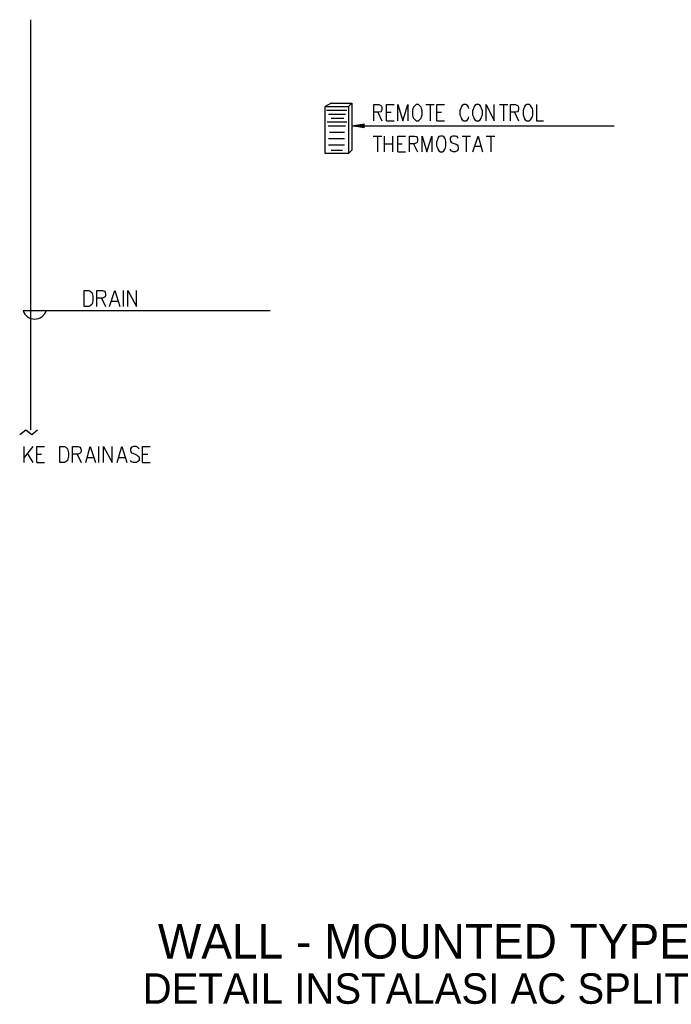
# Model space of a CAD drawing. Header units: millimetres. Extents: x 0 to 420, y 0 to 297.
# Tile 9 of 39: x 92 to 146, y 157 to 239. Entities that reach past the tile are written whole.
import ezdxf

# ---------------------------------------------------------------- set-up
doc = ezdxf.new("R2010")
doc.units = ezdxf.units.MM
for name, color, linetype in [('FILL_000000', 7, 'Continuous'), ('LINE_000000', 7, 'Continuous'), ('TEXT', 7, 'Continuous')]:
    doc.layers.add(name, color=color, linetype=linetype)

msp = doc.modelspace()

# ---------------------------------------------------------------- hatches: boundary and pattern name
at = {"layer": 'FILL_000000'}
h = msp.add_hatch(color=7, dxfattribs=at)
h.dxf.hatch_style = 1
h.paths.add_polyline_path([(120.692, 230.209), (120.692, 230.547), (119.676, 230.378), (120.692, 230.209)])

# ---------------------------------------------------------------- linework, layer by layer
at = {"layer": 'LINE_000000', "lineweight": 25}
for p, q in [((92.879, 239.226), (92.879, 205.063)), ((117.941, 232.283), (119.676, 232.283)), ((125.815, 232.156), (126.534, 232.156)), ((126.196, 232.156), (126.196, 230.801)), ((131.953, 232.156), (132.673, 232.156)), ((132.292, 232.156), (132.292, 230.801)), ((117.433, 228.092), (117.433, 231.987)), ((117.56, 231.69), (119.253, 231.69)), ((117.729, 231.352), (119.126, 231.352)), ((119.38, 231.987), (119.38, 228.092)), ((121.835, 231.521), (122.174, 230.801)), ((122.555, 231.521), (122.936, 231.521)), ((126.746, 231.521), (127.127, 231.521)), ((133.223, 231.521), (133.562, 230.801)), ((117.602, 230.717), (119.253, 230.717)), ((117.941, 231.013), (118.999, 231.013)), ((122.555, 230.801), (123.19, 230.801)), ((126.746, 230.801), (127.381, 230.801)), ((117.687, 230.378), (119.126, 230.378)), ((117.814, 229.87), (119.041, 229.87)), ((119.676, 230.378), (141.52, 230.378)), ((117.729, 229.32), (119.041, 229.32)), ((117.729, 228.812), (119.041, 228.812)), ((121.454, 229.531), (122.174, 229.531)), ((121.793, 229.531), (121.793, 228.219)), ((122.386, 228.219), (122.386, 229.531)), ((122.386, 228.896), (123.063, 228.896)), ((123.063, 229.531), (123.063, 228.219)), ((123.486, 228.896), (123.867, 228.896)), ((124.799, 228.896), (125.137, 228.219)), ((128.863, 229.531), (129.54, 229.531)), ((129.201, 229.531), (129.201, 228.219)), ((130.852, 229.531), (131.572, 229.531)), ((131.233, 229.531), (131.233, 228.219)), ((119.38, 228.092), (117.433, 228.092)), ((117.941, 228.346), (118.872, 228.346)), ((119.676, 228.346), (119.38, 228.092)), ((123.486, 228.219), (124.121, 228.219)), ((129.921, 228.685), (130.429, 228.685)), ((100.626, 215.35), (100.626, 216.662)), ((98.806, 216.027), (99.145, 215.35)), ((99.653, 215.773), (100.161, 215.773)), ((112.861, 214.969), (92.287, 214.969)), ((92.371, 202.353), (92.371, 203.666)), ((93.091, 203.666), (92.371, 202.777)), ((98.594, 202.353), (98.594, 203.666)), ((92.625, 203.115), (93.091, 202.353)), ((93.43, 203.031), (93.811, 203.031)), ((96.774, 203.031), (97.113, 202.353)), ((97.621, 202.777), (98.129, 202.777)), ((100.245, 202.777), (100.753, 202.777)), ((102.235, 203.031), (102.658, 203.031)), ((93.43, 202.353), (94.065, 202.353)), ((102.235, 202.353), (102.87, 202.353))]:
    msp.add_line(p, q, dxfattribs=at)
for points in [[(117.941, 232.283), (117.433, 231.987), (119.38, 231.987)], [(119.38, 231.987), (119.676, 232.283), (119.676, 228.346)], [(121.497, 230.801), (121.497, 232.156), (121.92, 232.156), (122.089, 232.071), (122.132, 232.029), (122.174, 231.902), (122.174, 231.775), (122.132, 231.648), (122.089, 231.563), (121.92, 231.521), (121.497, 231.521)], [(122.555, 230.801), (122.555, 232.156), (123.19, 232.156)], [(123.486, 230.801), (123.486, 232.156), (123.91, 230.801), (124.333, 232.156), (124.333, 230.801)], [(126.746, 230.801), (126.746, 232.156), (127.381, 232.156)], [(129.413, 231.817), (129.371, 231.944), (129.286, 232.071), (129.159, 232.156), (128.99, 232.156), (128.863, 232.071), (128.778, 231.944), (128.736, 231.817), (128.651, 231.648), (128.651, 231.309), (128.736, 231.14), (128.778, 231.013), (128.863, 230.886), (128.99, 230.801), (129.159, 230.801), (129.286, 230.886), (129.371, 231.013), (129.413, 231.14)], [(130.852, 230.801), (130.852, 232.156), (131.53, 230.801), (131.53, 232.156)], [(132.884, 230.801), (132.884, 232.156), (133.308, 232.156), (133.477, 232.071), (133.519, 232.029), (133.562, 231.902), (133.562, 231.775), (133.519, 231.648), (133.477, 231.563), (133.308, 231.521), (132.884, 231.521)], [(135.043, 232.156), (135.043, 230.801), (135.636, 230.801)], [(123.486, 228.219), (123.486, 229.531), (124.121, 229.531)], [(124.46, 228.219), (124.46, 229.531), (124.883, 229.531), (125.053, 229.489), (125.095, 229.404), (125.137, 229.277), (125.137, 229.15), (125.095, 229.023), (125.053, 228.981), (124.883, 228.896), (124.46, 228.896)], [(125.518, 228.219), (125.518, 229.531), (125.899, 228.219), (126.323, 229.531), (126.323, 228.219)], [(128.524, 229.362), (128.439, 229.489), (128.27, 229.531), (128.101, 229.531), (127.931, 229.489), (127.847, 229.362), (127.847, 229.235), (127.889, 229.108), (127.931, 229.023), (128.016, 228.981), (128.355, 228.854), (128.439, 228.812), (128.482, 228.727), (128.524, 228.6), (128.524, 228.431), (128.439, 228.304), (128.27, 228.219), (128.101, 228.219), (127.931, 228.304), (127.847, 228.431)], [(129.752, 228.219), (130.175, 229.531), (130.556, 228.219)], [(98.425, 215.35), (98.425, 216.662), (98.891, 216.662), (99.06, 216.62), (99.102, 216.535), (99.145, 216.408), (99.145, 216.281), (99.102, 216.154), (99.06, 216.112), (98.891, 216.027), (98.425, 216.027)], [(99.483, 215.35), (99.907, 216.662), (100.33, 215.35)], [(101.007, 215.35), (101.007, 216.662), (101.727, 215.35), (101.727, 216.662)], [(92.289, 214.991), (92.349, 214.842), (92.431, 214.706), (92.532, 214.587), (92.649, 214.485), (92.781, 214.403), (92.925, 214.342), (93.079, 214.304), (93.239, 214.291), (93.4, 214.304), (93.553, 214.342), (93.697, 214.403), (93.829, 214.485), (93.947, 214.587), (94.048, 214.706), (94.129, 214.842), (94.189, 214.991)], [(91.99, 204.682), (92.498, 205.063), (93.006, 204.682), (93.472, 205.063)], [(93.43, 202.353), (93.43, 203.666), (94.065, 203.666)], [(96.393, 202.353), (96.393, 203.666), (96.859, 203.666), (97.028, 203.623), (97.07, 203.539), (97.113, 203.412), (97.113, 203.285), (97.07, 203.158), (97.028, 203.115), (96.859, 203.031), (96.393, 203.031)], [(97.494, 202.353), (97.875, 203.666), (98.298, 202.353)], [(98.975, 202.353), (98.975, 203.666), (99.695, 202.353), (99.695, 203.666)], [(100.118, 202.353), (100.499, 203.666), (100.923, 202.353)], [(101.939, 203.496), (101.812, 203.623), (101.685, 203.666), (101.473, 203.666), (101.304, 203.623), (101.219, 203.496), (101.219, 203.369), (101.261, 203.242), (101.304, 203.158), (101.431, 203.115), (101.727, 202.988), (101.812, 202.904), (101.896, 202.861), (101.939, 202.734), (101.939, 202.523), (101.812, 202.396), (101.685, 202.353), (101.473, 202.353), (101.304, 202.396), (101.219, 202.523)], [(102.235, 202.353), (102.235, 203.666), (102.87, 203.666)]]:
    msp.add_lwpolyline(points, dxfattribs=at)
for points in [[(125.01, 232.156), (124.926, 232.071), (124.799, 231.944), (124.756, 231.817), (124.714, 231.648), (124.714, 231.309), (124.756, 231.14), (124.799, 231.013), (124.926, 230.886), (125.01, 230.801), (125.222, 230.801), (125.307, 230.886), (125.434, 231.013), (125.476, 231.14), (125.518, 231.309), (125.518, 231.648), (125.476, 231.817), (125.434, 231.944), (125.307, 232.071), (125.222, 232.156), (125.01, 232.156)], [(130.048, 232.156), (129.921, 232.071), (129.836, 231.944), (129.794, 231.817), (129.709, 231.648), (129.709, 231.309), (129.794, 231.14), (129.836, 231.013), (129.921, 230.886), (130.048, 230.801), (130.217, 230.801), (130.344, 230.886), (130.429, 231.013), (130.471, 231.14), (130.556, 231.309), (130.556, 231.648), (130.471, 231.817), (130.429, 231.944), (130.344, 232.071), (130.217, 232.156), (130.048, 232.156)], [(134.239, 232.156), (134.112, 232.071), (134.027, 231.944), (133.985, 231.817), (133.943, 231.648), (133.943, 231.309), (133.985, 231.14), (134.027, 231.013), (134.112, 230.886), (134.239, 230.801), (134.451, 230.801), (134.535, 230.886), (134.62, 231.013), (134.705, 231.14), (134.747, 231.309), (134.747, 231.648), (134.705, 231.817), (134.62, 231.944), (134.535, 232.071), (134.451, 232.156), (134.239, 232.156)], [(127.042, 229.531), (126.915, 229.489), (126.831, 229.362), (126.788, 229.235), (126.704, 229.023), (126.704, 228.727), (126.788, 228.558), (126.831, 228.431), (126.915, 228.304), (127.042, 228.219), (127.212, 228.219), (127.339, 228.304), (127.423, 228.431), (127.466, 228.558), (127.508, 228.727), (127.508, 229.023), (127.466, 229.235), (127.423, 229.362), (127.339, 229.489), (127.212, 229.531), (127.042, 229.531)], [(97.367, 215.35), (97.367, 216.662), (97.748, 216.662), (97.875, 216.62), (98.002, 216.493), (98.044, 216.366), (98.086, 216.154), (98.086, 215.858), (98.044, 215.646), (98.002, 215.519), (97.875, 215.392), (97.748, 215.35), (97.367, 215.35)], [(95.335, 202.353), (95.335, 203.666), (95.716, 203.666), (95.843, 203.623), (95.97, 203.496), (96.012, 203.369), (96.054, 203.158), (96.054, 202.861), (96.012, 202.65), (95.97, 202.523), (95.843, 202.396), (95.716, 202.353), (95.335, 202.353)]]:
    msp.add_lwpolyline(points, close=True, dxfattribs=at)
at = {"layer": 'LINE_000000', "lineweight": 0}
msp.add_lwpolyline([(120.692, 230.209), (120.692, 230.547), (119.676, 230.378), (120.692, 230.209)], close=True, dxfattribs=at)

# ---------------------------------------------------------------- texts
at = {"layer": 'TEXT'}
for s, height, p in [('WALL - MOUNTED TYPE', 2.87582, (103.505, 161.036)), ('DETAIL INSTALASI AC SPLIT', 2.53613, (102.235, 157.268))]:
    msp.add_text(s, height=height, dxfattribs=at).set_placement(p)

doc.saveas('drawing.dxf')
